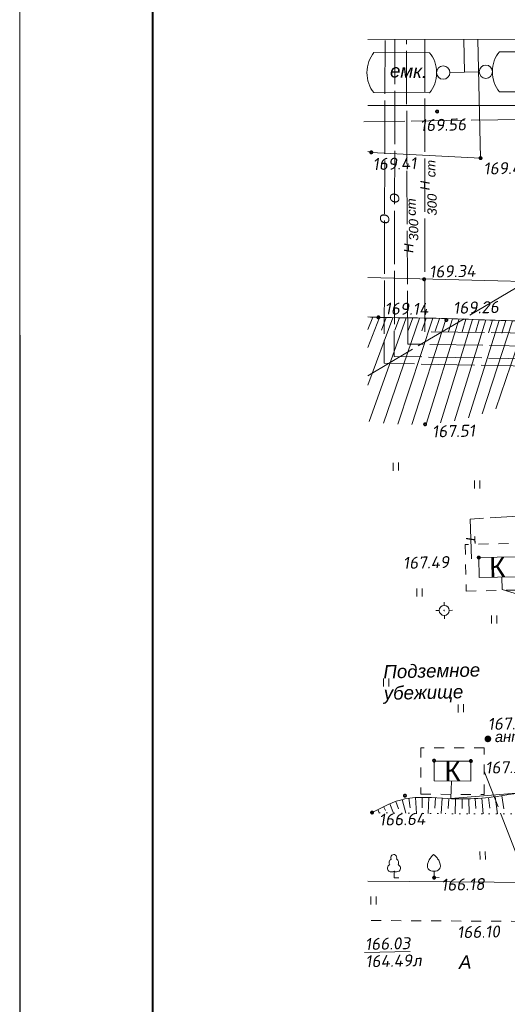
# Model space of a CAD drawing. Header units: millimetres. Extents: x 523209 to 536718, y -48289 to -47398.
# Tile 84 of 116: x 533407 to 533480, y -47795 to -47647. Entities that reach past the tile are written whole.
import ezdxf
from ezdxf.enums import TextEntityAlignment as Align

# ---------------------------------------------------------------- set-up
doc = ezdxf.new("R2010")
doc.units = ezdxf.units.MM
for name, pattern in [('K5LT_BASIC', [0]), ('K5LT_THIN', [0]), ('LU024', [3, 1.5, -1.5]), ('LU197', [9, 8, -1]), ('LUTT007', [1, 0, -1])]:
    doc.linetypes.add(name, pattern=pattern)
for name, color, linetype, lineweight in [('ELEKTROSET_', 6, 'LU1191', 9), ('KANALIZACIA', 1, 'LU197', 13), ('MATERIALOPROWOD', 7, 'LU197', 13), ('OTMETKI', 7, 'Continuous', 13), ('SWAZ_', 1, 'LU133', 9), ('TEPLOSET_', 94, 'LU197', 13), ('TEXT', 7, 'Continuous', 13), ('TOPOGRAFIA', 7, 'Continuous', 13), ('WODOPROWOD', 150, 'LU197', 13), ('ZDANIA', 7, 'Continuous', 15)]:
    doc.layers.add(name, color=color, linetype=linetype, lineweight=lineweight)
doc.styles.add('SIMPLEX', font='arial.ttf')
doc.styles.add('SIMPLEX_K', font='ariali.ttf')
doc.styles.get("Standard").update_dxf_attribs({"font": 'arial.ttf'})
doc.styles.add('Standard_k', font='simplex.shx', dxfattribs={"oblique": 10})
doc.linetypes.add('LU1191', pattern='A,1,-2,0.29,[131,ltypeshp01.shx,S=1.3,R=180,X=0.923,Y=0.65],0.29,[131,ltypeshp01.shx,S=1.3,R=180,X=1.3,Y=0.65],5,[131,ltypeshp01.shx,S=1.3,R=0,X=-1.3,Y=-0.65],0.58,[131,ltypeshp01.shx,S=1.3,R=0,X=-1.3,Y=-0.65],-2,3', length=14.16)
doc.linetypes.add('LU1193', pattern='A,1,-2,[131,ltypeshp01.shx,S=1.3,R=180,X=1.3,Y=0.65],6,[131,ltypeshp01.shx,S=1.3,R=0,X=-1.3,Y=-0.65],-2,3', length=14)
doc.linetypes.add('LU133', pattern='A,6,[133,ltypeshp.shx,S=0.25,R=0,X=-3,Y=0],-2', length=8)
doc.linetypes.add('LUTT008aa', pattern='A,2,[133,ltypeshp.shx,S=0.5,R=0,X=-1,Y=0],0,[130,ltypeshp.shx,S=0.5,R=0,X=-0.5,Y=0.5],-0.001,["*",Standard,S=1,R=0,X=-0.831,Y=-0.5],2', length=4.001)

# ---------------------------------------------------------------- blocks, each defined once
blk = doc.blocks.new('Pk_blok')
at = {"color": 0, "linetype": 'Continuous', "lineweight": 13, "const_width": 0.25}
blk.add_lwpolyline([(-0.175, 0, 1), (0.175, 0, 1)], format="xyb", close=True, dxfattribs=at)
blk = doc.blocks.new('U401t')
at = {"layer": 'TOPOGRAFIA'}
for p, q in [((-0.4, 0), (-0.4, 1.2)), ((0.4, 0), (0.4, 1.2))]:
    blk.add_line(p, q, dxfattribs=at)
blk = doc.blocks.new('U3882')
at = {"layer": 'TOPOGRAFIA'}
blk.add_lwpolyline([(0, 0.98), (0, 0), (0.76, 0)], dxfattribs=at)
blk.add_open_spline([(0, 3.49), (0.14, 3.35), (0.42, 3.08), (0.76, 2.6), (0.97, 2.08), (1, 1.56), (0.77, 1.19), (0.42, 0.99), (0, 0.97), (-0.41, 0.99), (-0.76, 1.19), (-1, 1.55), (-0.97, 2.08), (-0.77, 2.6), (-0.42, 3.08), (-0.14, 3.35), (0, 3.49)], degree=3, knots=[0, 0, 0, 0, 0.605608, 1.185653, 1.776143, 2.240838, 2.642449, 2.990041, 3.470375, 3.950708, 4.268679, 4.696621, 5.161316, 5.751806, 6.331851, 6.937459, 6.937459, 6.937459, 6.937459], dxfattribs=at)
blk = doc.blocks.new('U388')
at = {"layer": 'TOPOGRAFIA'}
for p, q in [((0, 0.98), (0, 0)), ((0, 0), (0.72, 0))]:
    blk.add_line(p, q, dxfattribs=at)
for centre, major_axis, start_param, end_param in [((0, 3), (0, 0.495), 4.281299, 8.285072), ((-0.5, 1.44), (0, 0.531), 0.280468, 2.547921), ((-0.15, 2.25), (0, 0.618), 0.484745, 2.084745), ((0.15, 2.25), (0, 0.618), 4.19844, 5.79844), ((0.5, 1.44), (0, 0.531), 3.735264, 6.002717), ((-0.37, 1.88), (0, 0.992), 2.678506, 3.564479), ((0.37, 1.88), (0, 0.992), 2.718706, 3.604679)]:
    blk.add_ellipse(centre, major_axis=major_axis, ratio=0.9, start_param=start_param, end_param=end_param, dxfattribs=at)
blk = doc.blocks.new('MSTB_blok')
at = {"color": 0, "linetype": 'Continuous', "lineweight": 13, "const_width": 0.495}
blk.add_lwpolyline([(-0.2525, 0, 1), (0.2525, 0, 1)], format="xyb", close=True, dxfattribs=at)
blk = doc.blocks.new('U095')
at = {"layer": 'TOPOGRAFIA'}
blk.add_lwpolyline([(1, -2.25), (9, -2.25, 0.444444), (9, 2.25), (1, 2.25, 0.444444)], format="xyb", close=True, dxfattribs=at)
blk = doc.blocks.new('TSO_blok')
at = {"color": 0, "linetype": 'Continuous', "lineweight": 15}
for p, q in [((-0.75, 0), (-1.25, 0)), ((0, 0.75), (0, 1.25)), ((0, -0.75), (0, -1.25)), ((0.75, 0), (1.25, 0))]:
    blk.add_line(p, q, dxfattribs=at)
at = {"color": 0, "linetype": 'Continuous', "lineweight": 15, "const_width": 0.075}
blk.add_lwpolyline([(-0.0875, 0, 1), (0.0875, 0, 1)], format="xyb", close=True, dxfattribs=at)
at = {"color": 0, "linetype": 'Continuous', "lineweight": 15}
blk.add_circle((0, 0), 0.75, dxfattribs=at)

msp = doc.modelspace()

# ---------------------------------------------------------------- linework, layer by layer
at = {"color": 7, "linetype": 'K5LT_THIN', "lineweight": 18}
for p, q in [((533406.73839, -47991.68774), (533406.73839, -47571.68774)), ((533406.73839, -47991.68774), (533406.73839, -47571.68774)), ((533406.73839, -47694.68774), (533406.73839, -47991.68774))]:
    msp.add_line(p, q, dxfattribs=at)
at = {"color": 7, "linetype": 'K5LT_BASIC', "lineweight": 40}
msp.add_line((533426.73839, -47986.68774), (533426.73839, -47576.68774), dxfattribs=at)
at = {"color": 7}
msp.add_line((533406.73839, -47694.68774), (533406.73839, -47991.68774), dxfattribs=at)
at = {"layer": 'ELEKTROSET_', "flags": 128}
msp.add_lwpolyline([(533459.02429, -47776.64246), (533528.5961, -47777.18545, 0.359703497), (533557.48097, -47754.96591), (533557.56716, -47733.40591), (533556.06288, -47668.34497), (533556.23035, -47611.67325)], format="xyb", dxfattribs=at)
at = {"layer": 'ELEKTROSET_', "linetype": 'LU1193', "flags": 128}
msp.add_lwpolyline([(533471.59554, -47761.61648), (533471.49479, -47764.21455), (533530.29057, -47759.42325)], dxfattribs=at)
at = {"layer": 'KANALIZACIA'}
for p, q in [((533545.53616, -47661.35903), (533458.4363, -47662.69088)), ((533488.3272, -47790.66616), (533476.48513, -47760.0985))]:
    msp.add_line(p, q, dxfattribs=at)
at = {"layer": 'MATERIALOPROWOD'}
for p, q in [((533467.59089, -47694.18463), (533467.56235, -47650.30264)), ((533593.51531, -47695.77257), (533467.59089, -47694.18463)), ((533593.28942, -47698.1378), (533465.01972, -47696.02829))]:
    msp.add_line(p, q, dxfattribs=at)
at = {"layer": 'MATERIALOPROWOD', "flags": 128}
for points in [[(533461.60749, -47650.48828), (533461.45853, -47698.91889), (533592.95505, -47701.63895)], [(533593.10754, -47700.04228), (533462.98469, -47697.89777), (533463.08505, -47650.39041)], [(533465.01972, -47696.02829), (533464.79666, -47650.43229)]]:
    msp.add_lwpolyline(points, dxfattribs=at)
at = {"layer": 'SWAZ_', "linetype": 'LU133', "flags": 128}
msp.add_lwpolyline([(533499.14206, -47738.95074), (533479.1877, -47732.84582), (533479.14766, -47730.99009)], dxfattribs=at)
at = {"layer": 'TEPLOSET_', "flags": 128}
msp.add_lwpolyline([(533474.56115, -47728.28256), (533474.37953, -47722.28525), (533570.89859, -47716.4086)], dxfattribs=at)
at = {"layer": 'TOPOGRAFIA'}
for p, q in [((533473.53013, -47655.23497), (533473.42977, -47650.33554)), ((533475.72969, -47655.18992), (533471.33057, -47655.28003)), ((533460.75366, -47692.02742), (533459.02429, -47696.54036)), ((533462.75318, -47692.07164), (533459.02429, -47702.17754)), ((533459.75417, -47691.99512), (533459.02734, -47693.85839)), ((533464.75301, -47692.09892), (533459.22654, -47707.66529)), ((533461.75335, -47692.05247), (533461.04934, -47693.92449)), ((533466.75289, -47692.12241), (533461.36037, -47707.89054)), ((533463.75308, -47692.08657), (533463.07232, -47693.96717)), ((533468.75264, -47692.15518), (533463.5001, -47708.04911)), ((533465.75296, -47692.11032), (533465.09478, -47693.99894)), ((533470.75202, -47692.20539), (533465.6446, -47708.11449)), ((533467.7528, -47692.13683), (533467.11541, -47694.03256)), ((533472.75104, -47692.26869), (533467.78935, -47708.06174)), ((533469.75238, -47692.17825), (533469.13291, -47694.07992)), ((533474.74983, -47692.33878), (533469.92649, -47707.87389)), ((533471.75157, -47692.23579), (533471.14616, -47694.14198)), ((533476.7486, -47692.40934), (533472.0473, -47707.55003)), ((533473.75045, -47692.30328), (533473.1542, -47694.21235)), ((533478.74757, -47692.47405), (533474.14292, -47707.09066)), ((533475.7492, -47692.37439), (533475.15614, -47694.28446)), ((533480.74689, -47692.52662), (533476.20386, -47706.49477)), ((533477.74805, -47692.44282), (533477.15103, -47694.35165)), ((533482.7466, -47692.56184), (533478.2195, -47705.76017)), ((533479.74718, -47692.50225), (533479.1374, -47694.40704)), ((533462.29658, -47765.02463), (533462.88181, -47766.4)), ((533463.22854, -47764.66258), (533463.60325, -47765.77799)), ((533464.18581, -47764.37448), (533464.70323, -47766.43633)), ((533465.16662, -47764.18176), (533465.39057, -47765.63038)), ((533466.16132, -47764.0816), (533466.30642, -47766.46163)), ((533467.16076, -47764.05281), (533467.17718, -47765.6103)), ((533468.16047, -47764.07421), (533468.06464, -47766.48041)), ((533469.1591, -47764.12602), (533469.08019, -47765.65645)), ((533470.15708, -47764.18952), (533470.0113, -47766.49205)), ((533471.15547, -47764.2461), (533471.0926, -47765.71513)), ((533472.15485, -47764.28079), (533472.10537, -47766.49732)), ((533473.15478, -47764.29039), (533473.1599, -47765.7344)), ((533474.15462, -47764.27407), (533474.22009, -47766.49917)), ((533475.1537, -47764.23155), (533475.23599, -47765.71534)), ((533476.15133, -47764.16304), (533476.34211, -47766.50174)), ((533477.1469, -47764.06925), (533477.31569, -47765.66114)), ((533478.13992, -47763.95134), (533478.47393, -47766.50871)), ((533479.12997, -47763.81077), (533479.43093, -47765.78802)), ((533460.49187, -47765.88564), (533460.73107, -47766.35081)), ((533461.38646, -47765.43879), (533461.66496, -47766.03248))]:
    msp.add_line(p, q, dxfattribs=at)
for points in [[(533459.02429, -47667.14757, 0.006253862), (533459.53624, -47667.26546), (533475.9435, -47668.12764), (533475.5431, -47650.33444)], [(533538.7678, -47676.09871), (533514.8383, -47676.05083, 0.262663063), (533501.90877, -47687.15006), (533459.02429, -47686.06121)]]:
    msp.add_lwpolyline(points, format="xyb", dxfattribs=at)
at = {"layer": 'TOPOGRAFIA', "linetype": 'LUTT008aa', "lineweight": 20}
msp.add_lwpolyline([(533459.02429, -47660.24505), (533488.83059, -47660.22959)], dxfattribs=at)
at = {"layer": 'TOPOGRAFIA', "linetype": 'LU024'}
for points in [[(533483.12411, -47725.90308), (533473.62822, -47726.10796), (533473.77922, -47733.1064), (533483.27511, -47732.90152)], [(533476.48712, -47756.59847), (533466.98903, -47756.59304), (533466.98503, -47763.59311), (533476.48313, -47763.59853)]]:
    msp.add_lwpolyline(points, close=True, dxfattribs=at)
at = {"layer": 'TOPOGRAFIA', "linetype": 'LU024', "flags": 128}
msp.add_lwpolyline([(533541.99243, -47783.67834), (533518.20679, -47782.68125), (533481.87832, -47782.65723), (533459.02429, -47782.52468)], dxfattribs=at)
at = {"layer": 'TOPOGRAFIA'}
for centre in [(533470.33077, -47655.30051), (533476.72949, -47655.16944)]:
    msp.add_circle(centre, 1.00001, dxfattribs=at)
msp.add_open_spline([(533532.19482, -47701.672), (533530.27159, -47700.35036), (533523.8561, -47695.94166), (533512.86334, -47695.24857), (533502.54189, -47694.38226), (533492.97716, -47692.5141), (533481.72803, -47692.70134), (533470.15555, -47692.09568), (533462.6793, -47692.10085), (533459.55027, -47691.98848), (533459.02429, -47691.96726)], degree=3, knots=[0, 0, 0, 0, 3.466280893, 11.562768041, 15.805544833, 19.11414787, 26.122522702, 32.599197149, 36.519183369, 37.311914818, 37.311914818, 37.311914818, 37.311914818], dxfattribs=at)
at = {"layer": 'TOPOGRAFIA', "linetype": 'Continuous'}
msp.add_spline([(533491.22423, -47712.91689), (533495.34188, -47725.94706), (533493.71942, -47732.73495), (533491.64659, -47738.03339), (533490.71627, -47749.73853), (533490.03078, -47758.95907), (533480.20652, -47763.63358), (533471.02013, -47764.23953), (533464.55086, -47764.29031), (533459.64896, -47766.3249)], degree=3, dxfattribs=at)
at = {"layer": 'TOPOGRAFIA', "linetype": 'LUTT007', "lineweight": 20}
msp.add_spline([(533459.64896, -47766.3249), (533466.09551, -47766.45874), (533481.27348, -47766.52932), (533495.37266, -47763.29062), (533496.98565, -47754.92656), (533497.31411, -47742.98235), (533499.09439, -47728.56878), (533497.10552, -47718.64338), (533491.22423, -47712.91689)], degree=3, dxfattribs=at)
at = {"layer": 'WODOPROWOD'}
msp.add_line((533496.68597, -47678.46813), (533459.02429, -47700.78137), dxfattribs=at)
at = {"layer": 'ZDANIA'}
msp.add_lwpolyline([(533459.02429, -47650.34301), (533542.46558, -47650.29972), (533542.54904, -47611.67325)], dxfattribs=at)
for points in [[(533481.1677, -47727.94578), (533475.67092, -47728.06438), (533475.73563, -47731.06371), (533481.23241, -47730.94511)], [(533474.48596, -47758.59734), (533468.98791, -47758.59421), (533468.98619, -47761.59423), (533474.48425, -47761.59737)]]:
    msp.add_lwpolyline(points, close=True, dxfattribs=at)

# ---------------------------------------------------------------- block references
at = {"layer": 'OTMETKI', "linetype": 'Continuous', "xscale": 1.00000973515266, "yscale": 1.00000973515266, "zscale": 1.00000973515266, "rotation": 1.173488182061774}
for p in [(533469.41692, -47661.13777), (533459.53624, -47667.26546), (533475.9435, -47668.12764), (533467.46999, -47686.30916), (533460.6035, -47692.02304), (533470.80383, -47692.41823), (533467.6157, -47708.07096), (533475.67092, -47728.06438), (533468.96809, -47758.54), (533474.48596, -47758.59734), (533464.58032, -47763.79935), (533459.64896, -47766.3249), (533468.96924, -47776.10217)]:
    msp.add_blockref('Pk_blok', p, dxfattribs=at)
at = {"layer": 'TOPOGRAFIA'}
for name, p, xscale, yscale, zscale, rotation in [('U095', (533458.8848, -47655.29792), 1.044618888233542, 1.33334631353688, 2.00001947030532, 359.8734507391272), ('U095', (533477.72947, -47655.16224), 1.044618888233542, 1.33334631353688, 2.00001947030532, 359.8734507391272), ('U401t', (533463.23842, -47715.03592), 1.00000973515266, 1.00000973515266, 1.00000973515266, 1.173488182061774), ('U401t', (533475.45102, -47717.70114), 1.00000973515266, 1.00000973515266, 1.00000973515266, 1.173488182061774), ('U401t', (533466.78618, -47733.9132), 1.00000973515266, 1.00000973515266, 1.00000973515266, 1.173488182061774), ('U401t', (533477.98414, -47737.95515), 1.00000973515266, 1.00000973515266, 1.00000973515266, 1.173488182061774), ('U401t', (533461.78985, -47747.39905), 1.00000973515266, 1.00000973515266, 1.00000973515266, 1.173488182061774), ('U401t', (533472.98489, -47751.29868), 1.00000973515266, 1.00000973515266, 1.00000973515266, 1.173488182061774), ('U401t', (533476.2678, -47773.37741), 1.00000973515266, 1.00000973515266, 1.00000973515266, 1.173488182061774), ('U388', (533462.96921, -47776.11857), 1.00000973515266, 1.00000973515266, 1.00000973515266, 1.173488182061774), ('U3882', (533468.96924, -47776.10217), 1.00000973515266, 1.00000973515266, 1.00000973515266, 1.173488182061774), ('U401t', (533459.87569, -47780.12019), 1.00000973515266, 1.00000973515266, 1.00000973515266, 1.173488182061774)]:
    msp.add_blockref(name, p, dxfattribs=dict(at, xscale=xscale, yscale=yscale, zscale=zscale, rotation=rotation))
at = {"layer": 'TOPOGRAFIA', "linetype": 'Continuous', "xscale": 1.00000973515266, "yscale": 1.00000973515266, "zscale": 1.00000973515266, "rotation": 1.173488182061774}
for name, p in [('TSO_blok', (533470.4893, -47736.00347)), ('MSTB_blok', (533477.03647, -47755.27438))]:
    msp.add_blockref(name, p, dxfattribs=at)

# ---------------------------------------------------------------- texts
at = {"layer": 'KANALIZACIA', "linetype": 'Continuous', "lineweight": 13, "style": 'Standard_k', "oblique": 10}
msp.add_text('164.49л', height=1.800018, rotation=1.1734882, dxfattribs=at).set_placement((533458.64434, -47789.55656))
at = {"layer": 'MATERIALOPROWOD', "linetype": 'Continuous', "lineweight": 13, "style": 'SIMPLEX_K'}
for s, rotation, p in [('ст', 90.0372604, (533469.16847, -47671.00587)), ('ст', 90.2802895, (533466.21886, -47676.77803)), ('300', 90.0372604, (533469.35874, -47676.73848)), ('300', 90.2802895, (533466.59141, -47680.52299))]:
    msp.add_text(s, height=1.400014, rotation=rotation, dxfattribs=at).set_placement(p)
for s, rotation, p in [('Н', 90.0372604, (533467.57662, -47672.24364)), ('О', 89.8789553, (533463.03487, -47674.14409)), ('О', 89.8237749, (533461.5371, -47677.26365)), ('Н', 90.2802895, (533465.16319, -47681.64557))]:
    msp.add_text(s, height=1.40001, rotation=rotation, dxfattribs=at).set_placement(p, align=Align.MIDDLE)
at = {"layer": 'OTMETKI', "style": 'Standard_k', "oblique": 10}
for s, rotation, p in [('169.56', 1.1734882, (533466.80723, -47662.29897)), ('169.41', 1.1734882, (533459.70758, -47668.1266)), ('169.46', 1.1734882, (533476.35288, -47668.80264)), ('169.34', 1.1734882, (533468.1992, -47684.27841)), ('169.14', 359.3273419, (533461.5471, -47689.79144)), ('169.26', 1.1734882, (533471.79492, -47689.70276)), ('167.51', 1.1734882, (533468.61959, -47708.25044)), ('167.49', 1.1734882, (533464.25879, -47727.97398)), ('167.12', 1.1734882, (533476.98541, -47752.13715)), ('167.35', 1.1734882, (533476.62068, -47758.69978)), ('166.64', 1.1734882, (533460.65286, -47766.50438)), ('166.18', 1.1734882, (533469.97314, -47776.28165)), ('166.10', 1.1734882, (533472.39307, -47783.4005)), ('%%u166.03', 1.1734882, (533458.55439, -47785.16544))]:
    msp.add_text(s, height=1.800018, rotation=rotation, dxfattribs=at).set_placement(p, align=Align.TOP_LEFT)
at = {"layer": 'TEPLOSET_', "linetype": 'Continuous', "lineweight": 13, "style": 'SIMPLEX_K'}
msp.add_text('Т', height=1.40001, rotation=271.7346308, dxfattribs=at).set_placement((533474.47034, -47725.28391), align=Align.MIDDLE)
at = {"layer": 'TEXT', "style": 'SIMPLEX_K'}
for s, height, rotation, p in [('емк.', 2.000019, 358.8688215, (533462.3347, -47656.01384)), ('Подземное', 2.000019, 1.1734882, (533461.36536, -47746.20748)), ('убежище', 2.000019, 1.1734882, (533461.43116, -47749.41966)), ('ант.', 1.600016, 1.1734882, (533478.08839, -47755.76422)), ('А', 2.00002, 1.1734882, (533472.7187, -47789.79161))]:
    msp.add_text(s, height=height, rotation=rotation, dxfattribs=at).set_placement(p)
at = {"layer": 'ZDANIA', "lineweight": 13, "style": 'SIMPLEX'}
for rotation, p in [(1.2360154, (533478.45167, -47729.50474)), (359.9672849, (533471.73608, -47760.09579))]:
    msp.add_text('К', height=3.00003, rotation=rotation, dxfattribs=at).set_placement(p, align=Align.MIDDLE)

doc.saveas('drawing.dxf')
